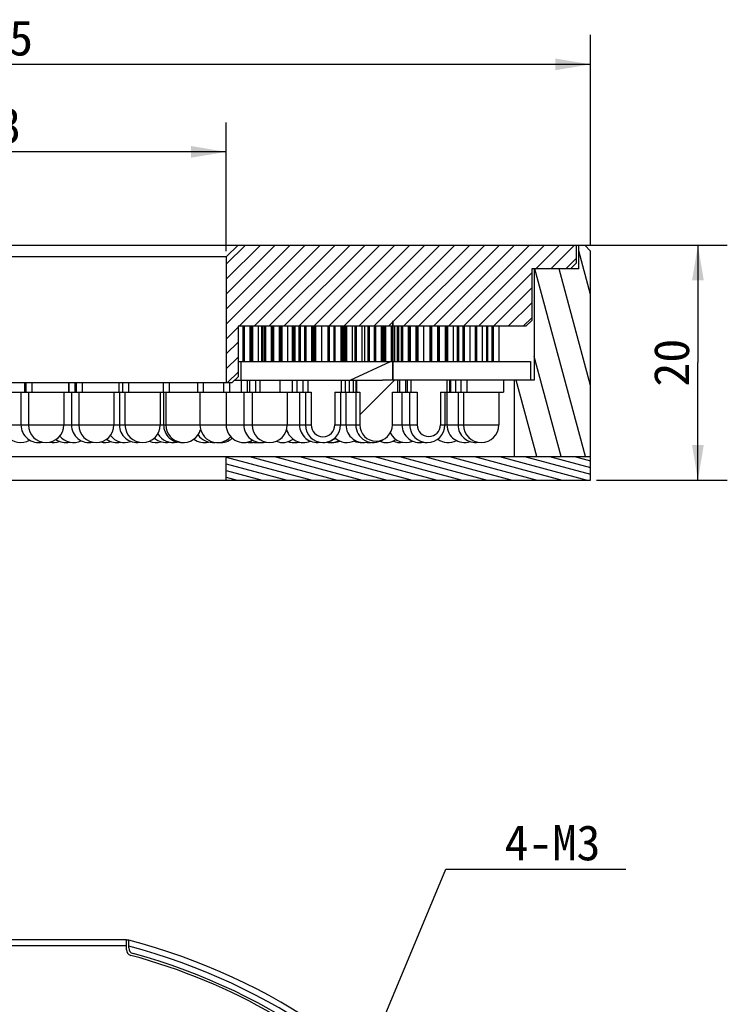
# Model space of a CAD drawing. Header units: millimetres. Extents: x 99 to 272, y 11 to 257.
# Tile 2 of 2: x 158 to 218, y 173 to 256. Entities that reach past the tile are written whole.
import ezdxf
from ezdxf.enums import TextEntityAlignment as Align

# ---------------------------------------------------------------- set-up
doc = ezdxf.new("R2010")
doc.units = ezdxf.units.MM
doc.header["$LTSCALE"] = 23.1
doc.layers.get('0').update_dxf_attribs({"linetype": 'CONTINUOUS'})
doc.layers.add('00_COMPONENTS', color=7, linetype='CONTINUOUS')
doc.layers.add('51__DRAFT_DIMS', color=7, linetype='CONTINUOUS')
doc.styles.get("Standard").update_dxf_attribs({"font": 'simfang.ttf'})
doc.dimstyles.new('DIMSTYLE_1', dxfattribs={"dimtxt": 3, "dimasz": 3, "dimexe": 2.5, "dimexo": 0.5, "dimgap": 0.75, "dimtad": 1, "dimdsep": 46, "dimtxsty": 'STANDARD', "dimblk": '_FILLED', "dimblk1": '_FILLED', "dimblk2": '_FILLED', "dimcen": 0.09, "dimclrt": 3, "dimazin": 2, "dimtp": 0.3, "dimtm": 0.3, "dimtfac": 1, "dimtofl": 0, "dimtmove": 0, "dimatfit": 3, "dimldrblk": '_FILLED', "dimfxl": 1, "dimtolj": 1, "dimarcsym": 0})
doc.dimstyles.new('DIMSTYLE_2', dxfattribs={"dimtxt": 3, "dimasz": 3, "dimexe": 2.5, "dimexo": 0.5, "dimgap": 0.75, "dimtad": 1, "dimdsep": 46, "dimtxsty": 'STANDARD', "dimblk": '_FILLED', "dimblk1": '_FILLED', "dimblk2": '_FILLED', "dimcen": 0.09, "dimclrt": 3, "dimazin": 2, "dimtp": 0.2, "dimtm": 0.2, "dimtfac": 1, "dimtofl": 0, "dimtmove": 0, "dimatfit": 3, "dimldrblk": '_FILLED', "dimfxl": 1, "dimtolj": 1, "dimarcsym": 0})
doc.dimstyles.new('DIMSTYLE_3', dxfattribs={"dimtxt": 3, "dimasz": 3, "dimexe": 2.5, "dimexo": 0.5, "dimtad": 1, "dimdsep": 46, "dimtxsty": 'STANDARD', "dimblk": '_FILLED', "dimblk1": '_FILLED', "dimblk2": '_FILLED', "dimcen": 0.09, "dimclrt": 3, "dimazin": 2, "dimtp": 0.1, "dimtm": 0.1, "dimtfac": 1, "dimtofl": 0, "dimtmove": 0, "dimatfit": 1, "dimldrblk": '_FILLED', "dimfxl": 1, "dimtolj": 1, "dimarcsym": 0})
doc.dimstyles.new('DIMSTYLE_5', dxfattribs={"dimtxt": 3, "dimasz": 3, "dimexe": 2.5, "dimexo": 0.5, "dimtad": 1, "dimdec": 0, "dimdsep": 46, "dimtxsty": 'STANDARD', "dimblk": '_FILLED', "dimblk1": '_FILLED', "dimblk2": '_FILLED', "dimcen": 0.09, "dimclrt": 3, "dimazin": 2, "dimtp": 0.3, "dimtm": 0.3, "dimtfac": 1, "dimtdec": 0, "dimtofl": 0, "dimtmove": 0, "dimatfit": 1, "dimldrblk": '_FILLED', "dimfxl": 1, "dimtolj": 1, "dimarcsym": 0})
pattern_1 = [(45, (0, 0), (-5.939696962, 5.939696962), [])]

# ---------------------------------------------------------------- blocks, each defined once
blk = doc.blocks.new('_FILLED')
at = {"color": 0, "linetype": 'ByBlock'}
blk.add_solid([(0, 0), (-1, 0.1666666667), (-1, -0.1666666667)], dxfattribs=at)
blk = doc.blocks.new('*D1')
at = {"layer": '51__DRAFT_DIMS', "color": 4}
for p, q in [((101.784931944, 237.2307151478), (101.784931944, 255.1368591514)), ((206.784931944, 237.2312132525), (206.784931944, 255.1368591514)), ((101.784931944, 252.6368591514), (154.284931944, 252.6368591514)), ((206.784931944, 252.6368591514), (154.284931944, 252.6368591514))]:
    blk.add_line(p, q, dxfattribs=at)
at = {"layer": '51__DRAFT_DIMS', "color": 4, "xscale": 3, "yscale": 3, "zscale": 3, "rotation": 180}
blk.add_blockref('_FILLED', (101.784931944, 252.6368591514), dxfattribs=at)
at = {"layer": '51__DRAFT_DIMS', "color": 4, "xscale": 3, "yscale": 3, "zscale": 3}
blk.add_blockref('_FILLED', (206.784931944, 252.6368591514), dxfattribs=at)
at = {"layer": '51__DRAFT_DIMS', "color": 3}
blk.add_text('105', height=3, dxfattribs=at).set_placement((156.284931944, 253.3868591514), align=Align.CENTER)
blk = doc.blocks.new('*D2')
at = {"layer": '51__DRAFT_DIMS', "color": 4}
for p, q in [((132.784931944, 236.7309641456), (132.784931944, 247.6841258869)), ((175.784931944, 236.7309641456), (175.784931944, 247.6841258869)), ((132.784931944, 245.1841258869), (154.284931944, 245.1841258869)), ((175.784931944, 245.1841258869), (154.284931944, 245.1841258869))]:
    blk.add_line(p, q, dxfattribs=at)
at = {"layer": '51__DRAFT_DIMS', "color": 4, "xscale": 3, "yscale": 3, "zscale": 3, "rotation": 180}
blk.add_blockref('_FILLED', (132.784931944, 245.1841258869), dxfattribs=at)
at = {"layer": '51__DRAFT_DIMS', "color": 4, "xscale": 3, "yscale": 3, "zscale": 3}
blk.add_blockref('_FILLED', (175.784931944, 245.1841258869), dxfattribs=at)
at = {"layer": '51__DRAFT_DIMS', "color": 3}
blk.add_text('43', height=3, dxfattribs=at).set_placement((156.284931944, 245.9341258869), align=Align.CENTER)
blk = doc.blocks.new('*D3')
at = {"layer": '51__DRAFT_DIMS', "color": 4}
for p, q in [((206.084931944, 237.2309641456), (218.4174218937, 237.2309641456)), ((215.9174218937, 237.2309641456), (215.9174218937, 227.2309641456)), ((215.9174218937, 217.2309641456), (215.9174218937, 227.2309641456)), ((207.284931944, 217.2309641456), (218.4174218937, 217.2309641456))]:
    blk.add_line(p, q, dxfattribs=at)
at = {"layer": '51__DRAFT_DIMS', "color": 4, "xscale": 3, "yscale": 3, "zscale": 3}
for p, rotation in [((215.9174218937, 237.2309641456), 90), ((215.9174218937, 217.2309641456), 270)]:
    blk.add_blockref('_FILLED', p, dxfattribs=dict(at, rotation=rotation))
at = {"layer": '51__DRAFT_DIMS', "color": 3}
blk.add_text('20', height=3, rotation=90, dxfattribs=at).set_placement((215.1674218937, 227.2309641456), align=Align.CENTER)
blk = doc.blocks.new('*D4')
at = {"layer": '51__DRAFT_DIMS', "color": 4}
for p, q in [((183.1454822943, 156.8951561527), (194.4635388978, 184.0941125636)), ((194.4635388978, 184.0941125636), (197.9635388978, 184.0941125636)), ((197.9635388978, 184.0941125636), (209.7760388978, 184.0941125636))]:
    blk.add_line(p, q, dxfattribs=at)
at = {"layer": '51__DRAFT_DIMS', "color": 4, "xscale": 3, "yscale": 3, "zscale": 3, "rotation": 247.4067803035}
blk.add_blockref('_FILLED', (183.1454822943, 156.8951561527), dxfattribs=at)
at = {"layer": '51__DRAFT_DIMS', "color": 3}
blk.add_text('4-M3', height=3, dxfattribs=at).set_placement((199.4635388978, 184.8441125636))
blk = doc.blocks.new('*D6')
at = {"layer": '51__DRAFT_DIMS', "color": 4}
for p, q in [((121.9194067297, 184.0917131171), (110.5131567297, 184.0917131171)), ((125.4194067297, 184.0917131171), (121.9194067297, 184.0917131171)), ((136.1817903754, 162.8935373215), (125.4194067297, 184.0917131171))]:
    blk.add_line(p, q, dxfattribs=at)
at = {"layer": '51__DRAFT_DIMS', "color": 4, "xscale": 3, "yscale": 3, "zscale": 3, "rotation": 296.9170550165}
blk.add_blockref('_FILLED', (136.1817903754, 162.8935373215), dxfattribs=at)
at = {"layer": '51__DRAFT_DIMS', "color": 3}
blk.add_text('80', height=3, dxfattribs=at).set_placement((120.4194067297, 184.8417131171), align=Align.RIGHT)

msp = doc.modelspace()

# ---------------------------------------------------------------- hatches: boundary and pattern name
h = msp.add_hatch()
h.set_pattern_fill('DEFAULT__2', color=4, scale=2.0003801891, angle=285, style=0, pattern_type=0)
h.set_pattern_definition([(285, (0, 0), (1.9322188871, 0.5177364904), [])])
edge = h.paths.add_edge_path()
edge.add_line((201.984931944, 225.7309641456), (200.284931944, 225.7309641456))
edge.add_line((201.984931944, 235.2309641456), (201.984931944, 225.7309641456))
edge.add_line((205.784931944, 235.2309641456), (201.984931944, 235.2309641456))
edge.add_line((205.784931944, 235.2309641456), (205.784931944, 237.2309641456))
edge.add_line((205.784931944, 237.2309641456), (206.2851619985, 237.2309641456))
edge.add_line((206.2851619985, 237.2309641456), (206.784931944, 236.7312132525))
edge.add_line((206.784931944, 236.7312132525), (206.784931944, 219.2309641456))
edge.add_line((206.784931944, 219.2309641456), (200.284931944, 219.2309641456))
edge.add_line((200.284931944, 225.7309641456), (200.284931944, 219.2309641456))
edge = h.paths.add_edge_path()
edge.add_line((108.284931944, 225.7309641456), (106.584931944, 225.7309641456))
edge.add_line((108.284931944, 225.7309641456), (108.284931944, 219.2309641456))
edge.add_line((108.284931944, 219.2309641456), (101.784931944, 219.2309641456))
edge.add_line((101.784931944, 236.7307151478), (101.784931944, 219.2309641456))
edge.add_line((102.2852000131, 237.2309641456), (101.784931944, 236.7307151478))
edge.add_line((102.2852000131, 237.2309641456), (102.784931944, 237.2309641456))
edge.add_line((102.784931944, 235.2309641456), (102.784931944, 237.2309641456))
edge.add_line((106.584931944, 235.2309641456), (102.784931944, 235.2309641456))
edge.add_line((106.584931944, 235.2309641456), (106.584931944, 225.7309641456))
h = msp.add_hatch()
h.set_pattern_fill('DEFAULT__3', color=4, scale=0.9, angle=45, style=0, pattern_type=0)
h.set_pattern_definition([(45, (0, 0), (-0.6363961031, 0.6363961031), [])])
edge = h.paths.add_edge_path()
edge.add_line((102.984931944, 237.2309641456), (131.784931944, 237.2309641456))
edge.add_line((132.784931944, 236.2309641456), (131.784931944, 237.2309641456))
edge.add_line((132.784931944, 236.2309641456), (132.784931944, 225.5309641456))
edge.add_line((132.284931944, 225.5309641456), (132.784931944, 225.5309641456))
edge.add_line((132.284931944, 225.5309641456), (131.784931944, 226.0309641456))
edge.add_line((131.784931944, 230.3309641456), (131.784931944, 226.0309641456))
edge.add_line((131.784931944, 230.3309641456), (107.284931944, 230.3309641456))
edge.add_line((107.284931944, 230.3309641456), (106.784931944, 230.8309641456))
edge.add_line((106.784931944, 235.2309641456), (106.784931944, 230.8309641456))
edge.add_line((106.784931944, 235.2309641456), (103.484931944, 235.2309641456))
edge.add_line((103.484931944, 235.2309641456), (102.984931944, 235.7309641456))
edge.add_line((102.984931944, 235.7309641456), (102.984931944, 237.2309641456))
edge = h.paths.add_edge_path()
edge.add_line((176.784931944, 237.2309641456), (205.584931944, 237.2309641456))
edge.add_line((205.584931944, 235.7309641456), (205.584931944, 237.2309641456))
edge.add_line((205.084931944, 235.2309641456), (205.584931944, 235.7309641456))
edge.add_line((205.084931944, 235.2309641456), (201.784931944, 235.2309641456))
edge.add_line((201.784931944, 235.2309641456), (201.784931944, 230.8309641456))
edge.add_line((201.284931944, 230.3309641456), (201.784931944, 230.8309641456))
edge.add_line((201.284931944, 230.3309641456), (176.784931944, 230.3309641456))
edge.add_line((176.784931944, 230.3309641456), (176.784931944, 226.0309641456))
edge.add_line((176.284931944, 225.5309641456), (176.784931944, 226.0309641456))
edge.add_line((175.784931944, 225.5309641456), (176.284931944, 225.5309641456))
edge.add_line((175.784931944, 236.2309641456), (175.784931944, 225.5309641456))
edge.add_line((175.784931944, 236.2309641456), (176.784931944, 237.2309641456))
h = msp.add_hatch()
h.set_pattern_fill('DEFAULT__9', color=4, scale=8.4, angle=45, style=0, pattern_type=0)
h.set_pattern_definition(pattern_1)
edge = h.paths.add_edge_path()
edge.add_line((187.1436220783, 224.7309641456), (187.1436220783, 221.9309641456))
edge.add_line((187.1436220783, 224.7309641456), (186.864952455, 224.7309641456))
edge.add_line((186.864952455, 225.7309641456), (186.864952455, 224.7309641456))
edge.add_line((189.942631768, 225.7309641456), (186.864952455, 225.7309641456))
edge.add_line((189.942631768, 230.7309641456), (189.942631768, 225.7309641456))
edge.add_line((189.9596651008, 230.7309641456), (189.942631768, 230.7309641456))
edge.add_line((189.9596651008, 230.7309641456), (189.9596651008, 225.7309641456))
edge.add_line((190.3419059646, 225.7309641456), (189.9596651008, 225.7309641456))
edge.add_line((190.3419059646, 225.7309641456), (190.3419059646, 224.7309641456))
edge.add_line((190.3419059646, 224.7309641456), (189.9166779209, 224.7309641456))
edge.add_line((189.9166779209, 221.9309641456), (189.9166779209, 224.7309641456))
edge.add_arc((188.5301499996, 221.9309641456), 1.3865279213, 180, 0)
h = msp.add_hatch()
h.set_pattern_fill('DEFAULT__1', color=4, scale=6.9909936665, angle=205, style=0, pattern_type=0)
h.set_pattern_definition([(205, (0, 0), (2.9545215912, -6.3359919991), [])])
edge = h.paths.add_edge_path()
edge.add_line((201.684931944, 227.3309641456), (177.034931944, 227.3309641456))
edge.add_line((201.684931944, 227.3309641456), (201.684931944, 225.7309641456))
edge.add_line((201.684931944, 225.7309641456), (177.034931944, 225.7309641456))
edge.add_line((177.034931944, 227.3309641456), (177.034931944, 225.7309641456))
edge = h.paths.add_edge_path()
edge.add_line((131.534931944, 227.3309641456), (106.884931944, 227.3309641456))
edge.add_line((131.534931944, 227.3309641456), (131.534931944, 225.7309641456))
edge.add_line((131.534931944, 225.7309641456), (106.884931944, 225.7309641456))
edge.add_line((106.884931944, 227.3309641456), (106.884931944, 225.7309641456))
h = msp.add_hatch()
h.set_pattern_fill('DEFAULT__5', color=4, scale=8.4, angle=45, style=0, pattern_type=0)
h.set_pattern_definition(pattern_1)
edge = h.paths.add_edge_path()
edge.add_line((178.6262953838, 225.7309641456), (180.3291796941, 225.7309641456))
edge.add_line((180.3291796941, 225.7309641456), (180.3291796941, 224.7309641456))
edge.add_line((178.6262953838, 224.7309641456), (180.3291796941, 224.7309641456))
edge.add_line((178.6262953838, 225.7309641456), (178.6262953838, 224.7309641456))
h = msp.add_hatch()
h.set_pattern_fill('DEFAULT__7', color=4, scale=8.4, angle=45, style=0, pattern_type=0)
h.set_pattern_definition(pattern_1)
edge = h.paths.add_edge_path()
edge.add_line((185.5544502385, 225.7309641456), (182.7259817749, 225.7309641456))
edge.add_line((185.5544502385, 225.7309641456), (185.5544502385, 224.7309641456))
edge.add_line((185.5544502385, 224.7309641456), (185.0204046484, 224.7309641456))
edge.add_line((185.0204046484, 224.7309641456), (185.0204046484, 221.9309641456))
edge.add_arc((184.0141279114, 221.9309641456), 1.006276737, 180, 0)
edge.add_line((183.0078511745, 224.7309641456), (183.0078511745, 221.9309641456))
edge.add_line((183.0078511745, 224.7309641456), (182.7259817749, 224.7309641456))
edge.add_line((182.7259817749, 225.7309641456), (182.7259817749, 224.7309641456))
h = msp.add_hatch()
h.set_pattern_fill('DEFAULT__11', color=4, scale=8.4, angle=45, style=0, pattern_type=0)
h.set_pattern_definition(pattern_1)
edge = h.paths.add_edge_path()
edge.add_line((192.028691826, 224.7309641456), (192.028691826, 221.9309641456))
edge.add_line((192.028691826, 224.7309641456), (191.4888992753, 224.7309641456))
edge.add_line((191.4888992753, 225.7309641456), (191.4888992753, 224.7309641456))
edge.add_line((194.548178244, 225.7309641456), (191.4888992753, 225.7309641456))
edge.add_line((194.548178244, 225.7309641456), (194.548178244, 224.7309641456))
edge.add_line((194.548178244, 224.7309641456), (194.0083856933, 224.7309641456))
edge.add_line((194.0083856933, 224.7309641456), (194.0083856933, 221.9309641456))
edge.add_arc((193.0185387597, 221.9309641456), 0.9898469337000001, 180, 0)
h = msp.add_hatch()
h.set_pattern_fill('DEFAULT__4', color=4, scale=0.5507853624, angle=165, style=0, pattern_type=0)
h.set_pattern_definition([(165, (0, 0), (-0.1425537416, -0.5320178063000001), [])])
edge = h.paths.add_edge_path()
edge.add_line((101.784931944, 217.2309641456), (132.784931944, 217.2309641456))
edge.add_line((101.784931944, 217.2309641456), (101.784931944, 219.2309641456))
edge.add_line((101.784931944, 219.2309641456), (132.784931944, 219.2309641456))
edge.add_line((132.784931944, 217.2309641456), (132.784931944, 219.2309641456))
edge = h.paths.add_edge_path()
edge.add_line((175.784931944, 217.2309641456), (206.784931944, 217.2309641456))
edge.add_line((175.784931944, 217.2309641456), (175.784931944, 219.2309641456))
edge.add_line((175.784931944, 219.2309641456), (206.784931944, 219.2309641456))
edge.add_line((206.784931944, 217.2309641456), (206.784931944, 219.2309641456))

# ---------------------------------------------------------------- linework, layer by layer
at = {"layer": '00_COMPONENTS', "color": 7}
for p, q in [((102.984931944, 237.2309641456), (206.2851619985, 237.2309641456)), ((175.784931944, 236.2309641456), (176.784931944, 237.2309641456)), ((205.584931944, 235.7309641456), (205.584931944, 237.2309641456)), ((205.784931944, 235.2309641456), (205.784931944, 237.2309641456)), ((206.2851619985, 237.2309641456), (206.784931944, 236.7312132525)), ((206.784931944, 217.2309641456), (206.784931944, 236.7312132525)), ((175.784931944, 236.2309641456), (132.784931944, 236.2309641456)), ((175.784931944, 236.2309641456), (175.784931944, 225.5309641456)), ((205.084931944, 235.2309641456), (205.584931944, 235.7309641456)), ((205.784931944, 235.2309641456), (201.784931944, 235.2309641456)), ((201.784931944, 235.2309641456), (201.784931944, 230.8309641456)), ((201.984931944, 235.2309641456), (201.984931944, 225.7309641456)), ((189.9596651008, 230.7309641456), (189.942631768, 230.7309641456)), ((189.942631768, 230.7309641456), (189.942631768, 225.7309641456)), ((189.9596651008, 230.7309641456), (189.9596651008, 225.7309641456)), ((201.284931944, 230.3309641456), (201.784931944, 230.8309641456)), ((201.284931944, 230.3309641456), (176.784931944, 230.3309641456)), ((176.784931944, 230.3309641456), (176.784931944, 226.0309641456)), ((177.2316866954, 227.3309641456), (177.2316866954, 230.3309641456)), ((177.3408897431, 227.3309641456), (177.3408897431, 230.3309641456)), ((177.8288187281, 227.3309641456), (177.8288187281, 230.3309641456)), ((177.9398319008, 227.3309641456), (177.9398319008, 230.3309641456)), ((178.0490349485, 227.3309641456), (178.0490349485, 230.3309641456)), ((178.5369639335, 227.3309641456), (178.5369639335, 230.3309641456)), ((178.8123956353, 227.3309641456), (178.8123956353, 230.3309641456)), ((178.8905468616, 227.3309641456), (178.8905468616, 230.3309641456)), ((179.0494592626, 227.3309641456), (179.0494592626, 230.3309641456)), ((179.1586623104, 227.3309641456), (179.1586623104, 230.3309641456)), ((179.6465912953, 227.3309641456), (179.6465912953, 230.3309641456)), ((179.7103659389, 227.3309641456), (179.7103659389, 230.3309641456)), ((179.8195689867, 227.3309641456), (179.8195689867, 230.3309641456)), ((180.3074979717, 227.3309641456), (180.3074979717, 230.3309641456)), ((180.4185111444, 227.3309641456), (180.4185111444, 230.3309641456)), ((180.5277141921, 227.3309641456), (180.5277141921, 230.3309641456)), ((181.0156431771, 227.3309641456), (181.0156431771, 230.3309641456)), ((181.4246874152, 227.3309641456), (181.4246874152, 230.3309641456)), ((181.5281385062, 227.3309641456), (181.5281385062, 230.3309641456)), ((181.6373415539, 227.3309641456), (181.6373415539, 230.3309641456)), ((181.9783788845, 227.3309641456), (181.9783788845, 230.3309641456)), ((182.0875819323, 227.3309641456), (182.0875819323, 230.3309641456)), ((182.4762222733, 227.3309641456), (182.4762222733, 230.3309641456)), ((182.585425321, 227.3309641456), (182.585425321, 230.3309641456)), ((183.073354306, 227.3309641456), (183.073354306, 230.3309641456)), ((183.1004574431, 227.3309641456), (183.1004574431, 230.3309641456)), ((183.1431333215, 227.3309641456), (183.1431333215, 230.3309641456)), ((183.2523363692, 227.3309641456), (183.2523363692, 230.3309641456)), ((183.3062346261, 227.3309641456), (183.3062346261, 230.3309641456)), ((183.4154376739, 227.3309641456), (183.4154376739, 230.3309641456)), ((183.9033666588, 227.3309641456), (183.9033666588, 230.3309641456)), ((183.9265266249, 227.3309641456), (183.9265266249, 230.3309641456)), ((184.4570581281, 227.3309641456), (184.4570581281, 230.3309641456)), ((184.5662611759, 227.3309641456), (184.5662611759, 230.3309641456)), ((184.9549015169, 227.3309641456), (184.9549015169, 230.3309641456)), ((185.0641045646, 227.3309641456), (185.0641045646, 230.3309641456)), ((185.5520335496, 227.3309641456), (185.5520335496, 230.3309641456)), ((185.5791366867, 227.3309641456), (185.5791366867, 230.3309641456)), ((185.6218125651, 227.3309641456), (185.6218125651, 230.3309641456)), ((185.7277973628, 227.3309641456), (185.7277973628, 230.3309641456)), ((185.8370004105, 227.3309641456), (185.8370004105, 230.3309641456)), ((185.9266855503, 227.3309641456), (185.9266855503, 230.3309641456)), ((186.035888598, 227.3309641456), (186.035888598, 230.3309641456)), ((186.523817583, 227.3309641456), (186.523817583, 230.3309641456)), ((186.76297264, 227.3309641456), (186.76297264, 230.3309641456)), ((186.8721756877, 227.3309641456), (186.8721756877, 230.3309641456)), ((187.3601046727, 227.3309641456), (187.3601046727, 230.3309641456)), ((187.5741179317, 227.3309641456), (187.5741179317, 230.3309641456)), ((187.8664530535, 227.3309641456), (187.8664530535, 230.3309641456)), ((187.9756561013, 227.3309641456), (187.9756561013, 230.3309641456)), ((188.4053647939, 227.3309641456), (188.4053647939, 230.3309641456)), ((188.5145678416, 227.3309641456), (188.5145678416, 230.3309641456)), ((189.0024968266, 227.3309641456), (189.0024968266, 230.3309641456)), ((189.0195283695, 227.3309641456), (189.0195283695, 230.3309641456)), ((189.1287314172, 227.3309641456), (189.1287314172, 230.3309641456)), ((189.2416518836, 227.3309641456), (189.2416518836, 230.3309641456)), ((189.3508549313, 227.3309641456), (189.3508549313, 230.3309641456)), ((189.8387839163, 227.3309641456), (189.8387839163, 230.3309641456)), ((190.127310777, 227.3309641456), (190.127310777, 230.3309641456)), ((190.3451322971, 227.3309641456), (190.3451322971, 230.3309641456)), ((190.4543353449, 227.3309641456), (190.4543353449, 230.3309641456)), ((190.6964753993, 227.3309641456), (190.6964753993, 230.3309641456)), ((190.805678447, 227.3309641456), (190.805678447, 230.3309641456)), ((191.293607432, 227.3309641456), (191.293607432, 230.3309641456)), ((191.3495708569, 227.3309641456), (191.3495708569, 230.3309641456)), ((191.4587739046, 227.3309641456), (191.4587739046, 230.3309641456)), ((191.9467028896, 227.3309641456), (191.9467028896, 230.3309641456)), ((192.0088579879, 227.3309641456), (192.0088579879, 230.3309641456)), ((192.1180610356, 227.3309641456), (192.1180610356, 230.3309641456)), ((192.6059900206, 227.3309641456), (192.6059900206, 230.3309641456)), ((193.1243797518, 227.3309641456), (193.1243797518, 230.3309641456)), ((193.1751546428, 227.3309641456), (193.1751546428, 230.3309641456)), ((193.2843576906, 227.3309641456), (193.2843576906, 230.3309641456)), ((193.7722866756, 227.3309641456), (193.7722866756, 230.3309641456)), ((193.8282501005, 227.3309641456), (193.8282501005, 230.3309641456)), ((193.9374531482, 227.3309641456), (193.9374531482, 230.3309641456)), ((194.4253821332, 227.3309641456), (194.4253821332, 230.3309641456)), ((194.5233182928, 227.3309641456), (194.5233182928, 230.3309641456)), ((194.6325213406, 227.3309641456), (194.6325213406, 230.3309641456)), ((195.1204503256, 227.3309641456), (195.1204503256, 230.3309641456)), ((195.4645470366, 227.3309641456), (195.4645470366, 230.3309641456)), ((195.5737500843, 227.3309641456), (195.5737500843, 230.3309641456)), ((195.937753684, 227.3309641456), (195.937753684, 230.3309641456)), ((196.0469567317, 227.3309641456), (196.0469567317, 230.3309641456)), ((196.5348857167, 227.3309641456), (196.5348857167, 230.3309641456)), ((197.0019975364, 227.3309641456), (197.0019975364, 230.3309641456)), ((197.1112005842, 227.3309641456), (197.1112005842, 230.3309641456)), ((197.5991295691, 227.3309641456), (197.5991295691, 230.3309641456)), ((197.9432262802, 227.3309641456), (197.9432262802, 230.3309641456)), ((198.0524293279, 227.3309641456), (198.0524293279, 230.3309641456)), ((198.4164329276, 227.3309641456), (198.4164329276, 230.3309641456)), ((198.5256359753, 227.3309641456), (198.5256359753, 230.3309641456)), ((199.0135649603, 227.3309641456), (199.0135649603, 230.3309641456)), ((176.784931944, 227.3309641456), (201.684931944, 227.3309641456)), ((177.034931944, 227.3309641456), (177.034931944, 225.7309641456)), ((201.684931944, 227.3309641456), (201.684931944, 225.7309641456)), ((176.284931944, 225.5309641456), (176.784931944, 226.0309641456)), ((176.484931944, 225.7309641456), (189.0695953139, 225.7309641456)), ((177.0511022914, 225.7309641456), (177.0511022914, 224.7309641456)), ((177.5605084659, 225.7309641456), (177.5605084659, 224.7309641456)), ((177.7592474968, 225.7309641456), (177.7592474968, 224.7309641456)), ((178.2686536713, 225.7309641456), (178.2686536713, 224.7309641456)), ((178.6262953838, 225.7309641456), (178.6262953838, 224.7309641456)), ((180.3291796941, 225.7309641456), (180.3291796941, 224.7309641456)), ((181.3777375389, 225.7309641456), (181.3777375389, 224.7309641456)), ((181.7977944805, 225.7309641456), (181.7977944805, 224.7309641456)), ((182.2956378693, 225.7309641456), (182.2956378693, 224.7309641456)), ((182.7259817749, 225.7309641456), (182.7259817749, 224.7309641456)), ((185.5544502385, 225.7309641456), (185.5544502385, 224.7309641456)), ((185.9141279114, 225.7309641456), (185.9141279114, 224.7309641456)), ((186.2555073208, 225.7309641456), (186.2555073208, 224.7309641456)), ((186.582388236, 225.7309641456), (186.582388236, 224.7309641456)), ((186.8116599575, 225.7309641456), (186.8116599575, 224.7309641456)), ((186.864952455, 225.7309641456), (186.864952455, 224.7309641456)), ((190.404192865, 225.7309641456), (189.1347999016, 225.7309641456)), ((190.3419059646, 225.7309641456), (190.3419059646, 224.7309641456)), ((201.984931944, 225.7309641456), (190.452487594, 225.7309641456)), ((190.5158909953, 225.7309641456), (190.5158909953, 224.7309641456)), ((191.0252971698, 225.7309641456), (191.0252971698, 224.7309641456)), ((191.1689864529, 225.7309641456), (191.1689864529, 224.7309641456)), ((191.4888992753, 225.7309641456), (191.4888992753, 224.7309641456)), ((194.548178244, 225.7309641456), (194.548178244, 224.7309641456)), ((194.787476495, 225.7309641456), (194.787476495, 224.7309641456)), ((194.8521400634, 225.7309641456), (194.8521400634, 224.7309641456)), ((195.2839626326, 225.7309641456), (195.2839626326, 224.7309641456)), ((195.75716928, 225.7309641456), (195.75716928, 224.7309641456)), ((196.2665754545, 225.7309641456), (196.2665754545, 224.7309641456)), ((199.3756593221, 225.7309641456), (199.3756593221, 224.7309641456)), ((200.284931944, 225.7309641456), (200.284931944, 219.2309641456)), ((132.284931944, 225.5309641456), (176.284931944, 225.5309641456)), ((158.6067183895, 225.5309641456), (158.6067183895, 224.7309641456)), ((158.7360371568, 225.5309641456), (158.7360371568, 224.7309641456)), ((159.2454433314, 225.5309641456), (159.2454433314, 224.7309641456)), ((162.354527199, 225.5309641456), (162.354527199, 224.7309641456)), ((162.392243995, 225.5309641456), (162.392243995, 224.7309641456)), ((162.9016501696, 225.5309641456), (162.9016501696, 224.7309641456)), ((163.0087941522, 225.5309641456), (163.0087941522, 224.7309641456)), ((163.5182003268, 225.5309641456), (163.5182003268, 224.7309641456)), ((166.6272841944, 225.5309641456), (166.6272841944, 224.7309641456)), ((166.9459253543, 225.5309641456), (166.9459253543, 224.7309641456)), ((167.4553315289, 225.5309641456), (167.4553315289, 224.7309641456)), ((170.4208881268, 225.5309641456), (170.4208881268, 224.7309641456)), ((170.9302943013, 225.5309641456), (170.9302943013, 224.7309641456)), ((173.3219943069, 225.5309641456), (173.3219943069, 224.7309641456)), ((173.8314004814, 225.5309641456), (173.8314004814, 224.7309641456)), ((175.555999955, 225.5309641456), (175.555999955, 224.7309641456)), ((176.0654061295, 225.5309641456), (176.0654061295, 224.7309641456)), ((130.4301765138, 224.7309641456), (183.0078511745, 224.7309641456)), ((158.3158022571, 224.7309641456), (158.3158022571, 221.9309641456)), ((158.954527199, 224.7309641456), (158.954527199, 221.9309641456)), ((161.954527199, 224.7309641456), (161.954527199, 221.9309641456)), ((162.6107340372, 224.7309641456), (162.6107340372, 221.9309641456)), ((163.2272841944, 224.7309641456), (163.2272841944, 221.9309641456)), ((166.2272841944, 224.7309641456), (166.2272841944, 221.9309641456)), ((166.6861736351, 224.7309641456), (166.6861736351, 221.9309641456)), ((167.1644153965, 224.7309641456), (167.1644153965, 221.9309641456)), ((170.1644153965, 224.7309641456), (170.1644153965, 221.9309641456)), ((170.4510824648, 224.7309641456), (170.4510824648, 221.9309641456)), ((170.639378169, 224.7309641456), (170.639378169, 221.9309641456)), ((173.5404843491, 224.7309641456), (173.5404843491, 221.9309641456)), ((175.7744899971, 224.7309641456), (175.7744899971, 221.9309641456)), ((177.2695923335, 224.7309641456), (177.2695923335, 221.9309641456)), ((177.9777375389, 224.7309641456), (177.9777375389, 221.9309641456)), ((180.9777375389, 224.7309641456), (180.9777375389, 221.9309641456)), ((182.0162845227, 224.7309641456), (182.0162845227, 221.9309641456)), ((182.5141279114, 224.7309641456), (182.5141279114, 221.9309641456)), ((183.0078511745, 224.7309641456), (183.0078511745, 221.9309641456)), ((185.0204046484, 224.7309641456), (187.1436220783, 224.7309641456)), ((185.0204046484, 224.7309641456), (185.0204046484, 221.9309641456)), ((185.5141279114, 224.7309641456), (185.5141279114, 221.9309641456)), ((185.9645911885, 224.7309641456), (185.9645911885, 221.9309641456)), ((186.8008782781, 224.7309641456), (186.8008782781, 221.9309641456)), ((187.1436220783, 224.7309641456), (187.1436220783, 221.9309641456)), ((189.9166779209, 224.7309641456), (192.028691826, 224.7309641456)), ((189.9166779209, 221.9309641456), (189.9166779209, 224.7309641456)), ((190.7343810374, 224.7309641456), (190.7343810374, 221.9309641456)), ((191.387476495, 224.7309641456), (191.387476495, 221.9309641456)), ((192.028691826, 224.7309641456), (192.028691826, 221.9309641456)), ((194.0083856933, 224.7309641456), (199.3756391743, 224.7309641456)), ((194.0083856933, 224.7309641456), (194.0083856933, 221.9309641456)), ((194.387476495, 224.7309641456), (194.387476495, 221.9309641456)), ((194.561223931, 224.7309641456), (194.561223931, 221.9309641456)), ((195.5024526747, 224.7309641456), (195.5024526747, 221.9309641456)), ((195.9756593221, 224.7309641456), (195.9756593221, 221.9309641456)), ((198.9756593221, 224.7309641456), (198.9756593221, 221.9309641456)), ((101.784931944, 219.2309641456), (206.784931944, 219.2309641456)), ((175.784931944, 217.2309641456), (175.784931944, 219.2309641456)), ((101.784931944, 217.2309641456), (206.784931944, 217.2309641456)), ((141.284931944, 178.0910188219), (167.284931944, 178.0910188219)), ((167.284931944, 177.2359003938), (167.284931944, 178.0910188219)), ((167.484931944, 178.0394838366), (167.284931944, 178.0394838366)), ((167.484931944, 177.3888362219), (167.484931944, 178.0394838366)), ((141.284931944, 177.5910188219), (167.284931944, 177.5910188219))]:
    msp.add_line(p, q, dxfattribs=at)
at = {"layer": '00_COMPONENTS', "color": 4}
for p, q in [((189.1347999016, 225.7309641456), (189.0695953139, 225.7309641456)), ((190.452487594, 225.7309641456), (190.404192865, 225.7309641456)), ((130.4301765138, 221.9309641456), (183.0078511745, 221.9309641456)), ((185.0204046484, 221.9309641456), (187.1436220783, 221.9309641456)), ((189.9166779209, 221.9309641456), (192.028691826, 221.9309641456)), ((194.0083856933, 221.9309641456), (198.9756593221, 221.9309641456))]:
    msp.add_line(p, q, dxfattribs=at)
at = {"layer": '00_COMPONENTS', "color": 7}
for centre, radius, start, end in [((159.8158022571, 221.9309641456), 1.5, 180, 282.2972164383), ((160.454527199, 221.9309641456), 1.5, 180, 360), ((164.1107340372, 221.9309641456), 1.5, 180, 281.8647142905), ((164.7272841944, 221.9309641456), 1.5, 180, 360), ((168.1861736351, 221.9309641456), 1.5, 180, 279.1756179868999), ((168.6644153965, 221.9309641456), 1.5, 180, 360), ((171.9510824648, 221.9309641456), 1.5, 180, 273.5991117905), ((172.139378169, 221.9309641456), 1.5, 180, 345.336137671), ((175.0404843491, 221.9309641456), 1.5, 180, 318.1574475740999), ((177.2744899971, 221.9309641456), 1.5, 180, 299.8937155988), ((178.7695923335, 221.9309641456), 1.5, 180, 283.6556199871), ((179.4777375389, 221.9309641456), 1.5, 180, 360), ((182.3654610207, 221.9309641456), 1.5, 195.6515282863, 292.5643100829), ((183.5162845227, 221.9309641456), 1.5, 180, 279.5540297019), ((184.0141279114, 221.9309641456), 1.5, 180, 360), ((184.0141279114, 221.9309641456), 1.006276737, 180, 360), ((187.4645911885, 221.9309641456), 1.5, 180, 286.1896394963), ((188.3008782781, 221.9309641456), 1.5, 180, 303.5541593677), ((188.5301499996, 221.9309641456), 1.3865279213, 180, 360), ((192.2343810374, 221.9309641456), 1.5, 180, 282.5775023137), ((192.887476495, 221.9309641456), 1.5, 180, 360), ((193.0185387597, 221.9309641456), 0.9898469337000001, 180, 360), ((196.061223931, 221.9309641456), 1.5, 180, 288.292960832), ((197.0024526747, 221.9309641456), 1.5, 180, 279.0784145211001), ((197.4756593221, 221.9309641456), 1.5, 180, 360), ((158.2821678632, 221.9309641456), 1.5, 219.982747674, 300.7548438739), ((162.1208628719, 221.9309641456), 1.5, 236.2513959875, 282.7028378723), ((162.7803843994, 221.9309641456), 1.5, 219.1461926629, 296.3284420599), ((166.4735412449, 221.9309641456), 1.5, 234.3877600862, 282.5845761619), ((167.1269993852, 221.9309641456), 1.5, 216.8716007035, 290.6806028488), ((170.6613895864, 221.9309641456), 1.5, 228.2456207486, 281.2114713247), ((171.2444473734, 221.9309641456), 1.5, 210.6565399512, 283.6257573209), ((173.9200210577, 221.9309641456), 1.5, 233.5859385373, 283.6478714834), ((174.627774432, 221.9309641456), 1.5, 213.9350076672, 277.9105180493), ((175.3213586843, 221.9309641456), 1.5, 264.6257623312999, 310.6333253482), ((180.5873649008, 221.9309641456), 1.5, 248.2824122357, 306.3546749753), ((184.0412310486, 221.9309641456), 1.5, 269.482076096, 311.703420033), ((184.6810389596, 221.9309641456), 1.5, 257.6816610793, 296.8571105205), ((184.8673002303, 221.9309641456), 1.5, 266.4398969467, 292.9360922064), ((186.0362122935, 221.9309641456), 1.5, 227.6035579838, 298.4457474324), ((187.2657030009, 221.9309641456), 1.5, 245.7972545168, 273.8022147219), ((189.4043586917, 221.9309641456), 1.5, 248.4087531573, 303.6877434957), ((191.0680843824, 221.9309641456), 1.5, 207.2341982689, 292.8823365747), ((190.5574340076, 221.9309641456), 1.5, 247.3894073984, 279.8012700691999), ((194.66228539, 221.9309641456), 1.5, 233.7219777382, 297.8068610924), ((161.050722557, 221.9309641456), 1.5, 258.5322904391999, 290.9059931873), ((165.4788556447, 221.9309641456), 1.5, 255.4856213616, 289.3686549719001), ((169.7843457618, 221.9309641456), 1.5, 248.0706500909, 287.0013895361), ((175.0592524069, 221.9309641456), 1.5, 269.6413542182, 275.0143742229), ((177.8405702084, 221.9309641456), 1.5, 259.1196632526, 277.3011668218), ((178.221715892, 221.9309641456), 1.5, 251.5863605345, 280.5252861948), ((178.3190572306, 221.9309641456), 1.5, 268.1398682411, 273.5221514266), ((178.5033391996, 221.9309641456), 1.5, 264.6114013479, 275.0938870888), ((181.5030388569, 221.9309641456), 1.5, 252.2212694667, 270.2333079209), ((181.5152479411, 221.9309641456), 1.5, 251.9755902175, 286.46502744), ((181.685319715, 221.9309641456), 1.5, 266.7500353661, 283.105010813), ((187.896494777, 221.9309641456), 1.5, 261.7189458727, 277.7497756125), ((192.8209641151, 221.9309641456), 1.5, 258.7197705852, 271.2710097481), ((154.2851810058, 127.2279381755), 52.4999308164, 275.4645519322, 75.43766782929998), ((154.2851810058, 127.2279381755), 51.9999810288, 275.5174606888, 75.29448002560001), ((167.784931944, 177.2359003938), 0.5, 180, 254.8932789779), ((167.984931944, 177.3888362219), 0.5, 180, 254.7244428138), ((154.284931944, 127.2260013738), 51.5, 275.5714732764, 74.7244428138), ((154.284931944, 127.2260013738), 51.3, 45.27425080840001, 74.8932789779)]:
    msp.add_arc(centre, radius, start, end, dxfattribs=at)

# ---------------------------------------------------------------- dimensions: what is measured, and where the dimension line sits
at = {"layer": '51__DRAFT_DIMS', "color": 4}
for base, p1, p2, picture, middle in [((206.784931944, 252.6368591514), (101.784931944, 236.7307151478), (206.784931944, 236.7312132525), '*D1', (156.284931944, 252.6368591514)), ((175.784931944, 245.1841258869), (132.784931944, 236.2309641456), (175.784931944, 236.2309641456), '*D2', (156.284931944, 245.1841258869))]:
    dim = msp.add_linear_dim(base=base, p1=p1, p2=p2, text='%%c<>', dimstyle='DIMSTYLE_1', dxfattribs=at)
    dim.commit()
    dim.dimension.update_dxf_attribs({"geometry": picture, "text_midpoint": middle, "dimtype": 160})
dim = msp.add_linear_dim(base=(215.9174218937, 217.2309641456), p1=(205.584931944, 237.2309641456), p2=(206.784931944, 217.2309641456), angle=270, dimstyle='DIMSTYLE_2', dxfattribs=at)
dim.commit()
dim.dimension.update_dxf_attribs({"geometry": '*D3', "text_midpoint": (215.9174218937, 227.2045981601), "dimtype": 160})
for p1, p2, text, dimstyle, picture, middle in [((136.1817903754, 162.8935373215), (172.3880734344, 91.5796742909), '%%c<>', 'DIMSTYLE_5', '*D6', (118.2162817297, 186.3417131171)), ((183.1454822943, 156.8951561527), (181.9929240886, 154.1253890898), '4-M3\\P ', 'DIMSTYLE_3', '*D4', (203.8697888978, 186.3441125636))]:
    dim = msp.add_diameter_dim_2p(p1=p1, p2=p2, text=text, dimstyle=dimstyle, override={"dimtih": 1, "dimtoh": 1, "dimpost": '<>'}, dxfattribs=at)
    dim.commit()
    dim.dimension.update_dxf_attribs({"geometry": picture, "text_midpoint": middle, "dimtype": 163})

doc.saveas('drawing.dxf')
